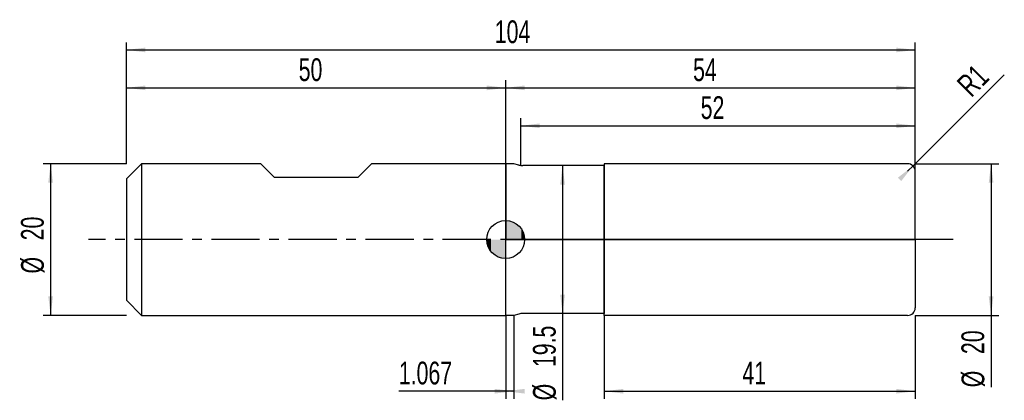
# Model space of a CAD drawing. Extents: x -14 to 116, y -21 to 29.
import ezdxf
from ezdxf.enums import TextEntityAlignment as Align

# ---------------------------------------------------------------- set-up
doc = ezdxf.new("R2010")
doc.units = 0
doc.linetypes.add('CENTER', pattern=[10.16, 6.35, -1.27, 1.27, -1.27])
doc.layers.get('0').update_dxf_attribs({"linetype": 'CONTINUOUS'})
for name, color, linetype in [('1', 4, 'CONTINUOUS'), ('2', 7, 'CONTINUOUS'), ('4', 2, 'CENTER'), ('CUT', 1, 'CONTINUOUS'), ('NOCUT', 7, 'CONTINUOUS'), ('SK1', 4, 'CONTINUOUS'), ('SK2', 7, 'CONTINUOUS'), ('SK4', 2, 'CENTER')]:
    doc.layers.add(name, color=color, linetype=linetype)
doc.dimstyles.new('SLDDIMSTYLE0', dxfattribs={"dimtxt": 3, "dimasz": 2.5, "dimexe": 0, "dimexo": 0.0625, "dimgap": 0.75, "dimtad": 1, "dimrnd": 1e-09, "dimzin": 12, "dimsah": 1, "dimcen": 0.09, "dimazin": 3, "dimtfac": 1, "dimtofl": 0, "dimtmove": 0, "dimatfit": 3})
doc.dimstyles.new('SLDDIMSTYLE1', dxfattribs={"dimtxt": 3, "dimasz": 2.5, "dimexe": 0, "dimexo": 0.0625, "dimgap": 0.75, "dimtad": 1, "dimrnd": 1e-09, "dimzin": 12, "dimsah": 1, "dimcen": 0, "dimazin": 3, "dimtfac": 1, "dimtofl": 0, "dimtmove": 0, "dimatfit": 3})

# ---------------------------------------------------------------- blocks, each defined once
blk = doc.blocks.new('_D')
at = {"layer": '2'}
for p, q in [((63, -10), (63, -21)), ((104, -10), (104, -21)), ((63, -20), (104, -20))]:
    blk.add_line(p, q, dxfattribs=at)
for points in [[(63, -20), (65.5, -20.31), (65.5, -19.69)], [(104, -20), (101.5, -19.69), (101.5, -20.31)]]:
    blk.add_solid(points, dxfattribs=at)
at = {"layer": '2', "width": 0.7}
blk.add_text('41', height=3, rotation=0, dxfattribs=at).set_placement((81.21, -20), align=Align.BOTTOM_LEFT)
blk = doc.blocks.new('_D_1')
at = {"layer": '2'}
for p, q in [((104, 10), (115, 10)), ((114, 10), (114, -10)), ((104, -10), (115, -10)), ((114, -10), (114, -19.48))]:
    blk.add_line(p, q, dxfattribs=at)
for points in [[(114, 10), (113.69, 7.5), (114.31, 7.5)], [(114, -10), (114.31, -7.5), (113.69, -7.5)]]:
    blk.add_solid(points, dxfattribs=at)
at = {"layer": '2', "width": 0.7}
for s, p in [('20', (113.99, -15.1)), ('%%c', (114, -19.48))]:
    blk.add_text(s, height=3, rotation=90, dxfattribs=at).set_placement(p, align=Align.BOTTOM_LEFT)
blk = doc.blocks.new('_D_2')
at = {"layer": '2'}
for p, q in [((50, -10), (50, -21)), ((51.07, -10), (51.07, -21)), ((50, -20), (35.91, -20)), ((51.07, -20), (50, -20))]:
    blk.add_line(p, q, dxfattribs=at)
for points in [[(51.07, -20), (48.57, -19.69), (48.57, -20.31)], [(50, -20), (52.5, -20.31), (52.5, -19.69)]]:
    blk.add_solid(points, dxfattribs=at)
at = {"layer": '2', "width": 0.7}
blk.add_text('1.067', height=3, dxfattribs=at).set_placement((35.91, -20), align=Align.BOTTOM_LEFT)
blk = doc.blocks.new('_D_3')
at = {"layer": '2'}
for p, q in [((52, 9.75), (52, 16)), ((104, 9.75), (104, 16)), ((52, 15), (104, 15))]:
    blk.add_line(p, q, dxfattribs=at)
for points in [[(52, 15), (54.5, 14.69), (54.5, 15.31)], [(104, 15), (101.5, 15.31), (101.5, 14.69)]]:
    blk.add_solid(points, dxfattribs=at)
at = {"layer": '2', "width": 0.7}
blk.add_text('52', height=3, dxfattribs=at).set_placement((75.71, 15), align=Align.BOTTOM_LEFT)
blk = doc.blocks.new('_D_4')
at = {"layer": '2'}
for p, q in [((63, 9.75), (56.5, 9.75)), ((57.5, 9.75), (57.5, -9.75)), ((63, -9.75), (56.5, -9.75)), ((57.5, -9.75), (57.5, -21.2))]:
    blk.add_line(p, q, dxfattribs=at)
for points in [[(57.5, 9.75), (57.19, 7.25), (57.81, 7.25)], [(57.5, -9.75), (57.81, -7.25), (57.19, -7.25)]]:
    blk.add_solid(points, dxfattribs=at)
at = {"layer": '2', "width": 0.7}
for s, p in [('19.5', (57.49, -16.82)), ('%%c', (57.5, -21.2))]:
    blk.add_text(s, height=3, rotation=90, dxfattribs=at).set_placement(p, align=Align.BOTTOM_LEFT)
blk = doc.blocks.new('_D_5')
at = {"layer": '2'}
for q in [(115.74, 21.74), (103, 9)]:
    blk.add_line((103.71, 9.71), q, dxfattribs=at)
blk.add_solid([(103.71, 9.71), (101.72, 8.16), (102.16, 7.72)], dxfattribs=at)
at = {"layer": '2', "width": 0.7}
blk.add_text('R1', height=3, rotation=45, dxfattribs=at).set_placement((112.04, 18), align=Align.BOTTOM_LEFT)
blk = doc.blocks.new('_D_6')
at = {"layer": 'SK2'}
for p, q in [((0, 10), (0, 26)), ((104, 10), (104, 26)), ((0, 25), (104, 25))]:
    blk.add_line(p, q, dxfattribs=at)
for points in [[(0, 25), (2.5, 24.69), (2.5, 25.31)], [(104, 25), (101.5, 25.31), (101.5, 24.69)]]:
    blk.add_solid(points, dxfattribs=at)
at = {"layer": 'SK2', "width": 0.7}
blk.add_text('104', height=3, dxfattribs=at).set_placement((48.56, 25), align=Align.BOTTOM_LEFT)
blk = doc.blocks.new('_D_7')
at = {"layer": 'SK2'}
for p, q in [((0, 10), (0, 21)), ((50, 10), (50, 21)), ((0, 20), (50, 20))]:
    blk.add_line(p, q, dxfattribs=at)
for points in [[(0, 20), (2.5, 19.69), (2.5, 20.31)], [(50, 20), (47.5, 20.31), (47.5, 19.69)]]:
    blk.add_solid(points, dxfattribs=at)
at = {"layer": 'SK2', "width": 0.7}
blk.add_text('50', height=3, dxfattribs=at).set_placement((22.71, 20), align=Align.BOTTOM_LEFT)
blk = doc.blocks.new('_D_8')
at = {"layer": 'SK2'}
for p, q in [((50, 0), (50, 21)), ((104, 0), (104, 21)), ((50, 20), (104, 20))]:
    blk.add_line(p, q, dxfattribs=at)
for points in [[(50, 20), (52.5, 19.69), (52.5, 20.31)], [(104, 20), (101.5, 20.31), (101.5, 19.69)]]:
    blk.add_solid(points, dxfattribs=at)
at = {"layer": 'SK2', "width": 0.7}
blk.add_text('54', height=3, rotation=360, dxfattribs=at).set_placement((74.71, 20), align=Align.BOTTOM_LEFT)
blk = doc.blocks.new('_D_9')
at = {"layer": 'SK2'}
for p, q in [((0, 10), (-11, 10)), ((-10, 10), (-10, -10)), ((0, -10), (-11, -10))]:
    blk.add_line(p, q, dxfattribs=at)
for points in [[(-10, 10), (-10.31, 7.5), (-9.69, 7.5)], [(-10, -10), (-9.69, -7.5), (-10.31, -7.5)]]:
    blk.add_solid(points, dxfattribs=at)
at = {"layer": 'SK2', "width": 0.7}
for s, p in [('20', (-10.01, -0.1)), ('%%c', (-10, -4.48))]:
    blk.add_text(s, height=3, rotation=90, dxfattribs=at).set_placement(p, align=Align.BOTTOM_LEFT)
blk = doc.blocks.new('*U12')
at = {"color": 0, "linetype": 'CONTINUOUS'}
for points in [[(0, 0), (0, 2.5), (0.49, 0)], [(0.49, 0), (0, 2.5), (0.49, 2.45)], [(0.49, 0), (0.49, 2.45), (0.96, 0)], [(0.96, 0), (0.49, 2.45), (0.96, 2.31)], [(0.96, 0), (0.96, 2.31), (1.39, 0)], [(1.39, 0), (0.96, 2.31), (1.39, 2.08)], [(1.39, 0), (1.39, 2.08), (1.77, 0)], [(1.77, 0), (1.39, 2.08), (1.77, 1.77)], [(1.77, 0), (1.77, 1.77), (2.08, 0)], [(2.08, 0), (1.77, 1.77), (2.08, 1.39)], [(2.08, 0), (2.08, 1.39), (2.31, 0)], [(2.31, 0), (2.08, 1.39), (2.31, 0.96)], [(2.31, 0), (2.31, 0.96), (2.45, 0)], [(2.45, 0), (2.31, 0.96), (2.45, 0.49)], [(2.45, 0), (2.45, 0.49), (2.5, 0)]]:
    blk.add_solid(points, dxfattribs=at)
blk = doc.blocks.new('*U13')
at = {"color": 0, "linetype": 'CONTINUOUS'}
for points in [[(-2.46, -0.43), (-2.5, 0), (-2.46, 0)], [(-2.46, -0.43), (-2.46, 0), (-2.35, -0.86)], [(-2.35, -0.86), (-2.46, 0), (-2.35, 0)], [(-2.35, -0.86), (-2.35, 0), (-2.17, -1.25)], [(-2.17, -1.25), (-2.35, 0), (-2.17, 0)], [(-2.17, -1.25), (-2.17, 0), (-1.92, -1.61)], [(-1.92, -1.61), (-2.17, 0), (-1.92, 0)], [(-1.92, -1.61), (-1.92, 0), (-1.61, -1.92)], [(-1.61, -1.92), (-1.92, 0), (-1.61, 0)], [(-1.61, -1.92), (-1.61, 0), (-1.25, -2.17)], [(-1.25, -2.17), (-1.61, 0), (-1.25, 0)], [(-1.25, -2.17), (-1.25, 0), (-0.86, -2.35)], [(-0.86, -2.35), (-1.25, 0), (-0.86, 0)], [(-0.86, -2.35), (-0.86, 0), (-0.43, -2.46)], [(-0.43, -2.46), (-0.86, 0), (-0.43, 0)], [(-0.43, -2.46), (-0.43, 0), (0, -2.5)], [(0, -2.5), (-0.43, 0), (0, 0)]]:
    blk.add_solid(points, dxfattribs=at)
blk = doc.blocks.new('SW_DOWELSYMBOL_0')
at = {"layer": 'SK1', "color": 0}
blk.add_circle((0, 0), 2.5, dxfattribs=at)
at = {"color": 0, "linetype": 'CONTINUOUS'}
for name in ['*U12', '*U13']:
    blk.add_blockref(name, (0, 0), dxfattribs=at)

msp = doc.modelspace()

# ---------------------------------------------------------------- linework, layer by layer
at = {"layer": '1'}
for p, q in [((51.067, 10), (50, 10)), ((50, 10), (50, 0)), ((51.746, 9.818), (51.067, 10)), ((63, 9.75), (52.263, 9.75)), ((103, 10), (63, 10)), ((63, 10), (63, 0)), ((63, 0), (63, 9.75)), ((104, 0), (104, 9)), ((50, -10), (50, 0)), ((63, -10), (63, 0)), ((63, 0), (63, -9.75)), ((104, 0), (104, -9)), ((51.067, -10), (50, -10)), ((51.746, -9.818), (51.067, -10)), ((63, -9.75), (52.263, -9.75)), ((103, -10), (63, -10))]:
    msp.add_line(p, q, dxfattribs=at)
for centre, radius, start, end in [((52.263, 11.75), 2, 254.99993, 270), ((103, 9), 1, 0, 90), ((103, -9), 1, 270, 0), ((52.263, -11.75), 2, 90, 105.00007)]:
    msp.add_arc(centre, radius, start, end, dxfattribs=at)
at = {"layer": '4'}
msp.add_line((104, 0), (50, 0), dxfattribs=at)
at = {"layer": 'CUT'}
for p, q in [((103, 10), (63, 10)), ((63, 10), (63, 0)), ((104, 0), (104, 9)), ((63, 0), (104, 0))]:
    msp.add_line(p, q, dxfattribs=at)
msp.add_arc((103, 9), 1, 0, 90, dxfattribs=at)
at = {"layer": 'NOCUT'}
for p, q in [((51.067, 10), (50, 10)), ((50, 10), (50, 0)), ((51.746, 9.818), (51.067, 10)), ((63, 9.75), (52.263, 9.75)), ((63, 0), (63, 9.75)), ((50, 0), (63, 0))]:
    msp.add_line(p, q, dxfattribs=at)
msp.add_arc((52.263, 11.75), 2, 254.99993, 270, dxfattribs=at)
at = {"layer": 'SK1'}
for p, q in [((2, 10), (0, 8)), ((17.7, 10), (2, 10)), ((2, 10), (2, -10)), ((19.5, 8.2), (17.7, 10)), ((32.3, 10), (30.5, 8.2)), ((50, 10), (32.3, 10)), ((0, 8), (0, 0)), ((30.5, 8.2), (19.5, 8.2)), ((0, 0), (0, -8)), ((0, -8), (2, -10)), ((2, -10), (50, -10))]:
    msp.add_line(p, q, dxfattribs=at)
msp.add_circle((50, 0), 2.5, dxfattribs=at)
at = {"layer": 'SK4'}
msp.add_line((109, 0), (-5, 0), dxfattribs=at)

# ---------------------------------------------------------------- block references
at = {"layer": 'SK1'}
msp.add_blockref('SW_DOWELSYMBOL_0', (50, 0), dxfattribs=at)

# ---------------------------------------------------------------- texts
at = {"layer": 'SK2', "width": 0.7}
msp.add_text('AP1', height=0.05, dxfattribs=at).set_placement((50, -0.018), align=Align.BOTTOM_LEFT)

# ---------------------------------------------------------------- dimensions: what is measured, and where the dimension line sits
at = {"layer": '2'}
dim = msp.add_radius_dim(center=(103, 9), mpoint=(103.707, 9.707), dimstyle='SLDDIMSTYLE1', dxfattribs=at)
dim.commit()
dim.dimension.update_dxf_attribs({"geometry": '_D_5', "text_midpoint": (114, 20), "dimtype": 164})
for base, p1, p2, picture, middle in [((104, 15), (52, 9.75), (104, 9.75), '_D_3', (78, 15)), ((50, -20), (51.067, -10), (50, -10), '_D_2', (41.067, -20))]:
    dim = msp.add_linear_dim(base=base, p1=p1, p2=p2, dimstyle='SLDDIMSTYLE0', dxfattribs=at)
    dim.commit()
    dim.dimension.update_dxf_attribs({"geometry": picture, "text_midpoint": middle, "dimtype": 160})
for base, p1, p2, picture, middle in [((57.5, -9.75), (63, 9.75), (63, -9.75), '_D_4', (57.5, -15)), ((114, -10), (104, 10), (104, -10), '_D_1', (114, -15))]:
    dim = msp.add_linear_dim(base=base, p1=p1, p2=p2, angle=90, text='%%c<>', dimstyle='SLDDIMSTYLE0', dxfattribs=at)
    dim.commit()
    dim.dimension.update_dxf_attribs({"geometry": picture, "text_midpoint": middle, "dimtype": 160})
dim = msp.add_linear_dim(base=(104, -20), p1=(63, -10), p2=(104, -10), angle=0, dimstyle='SLDDIMSTYLE0', dxfattribs=at)
dim.commit()
dim.dimension.update_dxf_attribs({"geometry": '_D', "text_midpoint": (83.5, -20), "dimtype": 160})
at = {"layer": 'SK2'}
for base, p2, picture, middle in [((104, 25), (104, 10), '_D_6', (52, 25)), ((50, 20), (50, 10), '_D_7', (25, 20))]:
    dim = msp.add_linear_dim(base=base, p1=(0, 10), p2=p2, dimstyle='SLDDIMSTYLE0', dxfattribs=at)
    dim.commit()
    dim.dimension.update_dxf_attribs({"geometry": picture, "text_midpoint": middle, "dimtype": 160})
dim = msp.add_linear_dim(base=(104, 20), p1=(50, 0), p2=(104, 0), angle=360, dimstyle='SLDDIMSTYLE0', dxfattribs=at)
dim.commit()
dim.dimension.update_dxf_attribs({"geometry": '_D_8', "text_midpoint": (77, 20), "dimtype": 160})
dim = msp.add_linear_dim(base=(-10, -10), p1=(0, 10), p2=(0, -10), angle=90, text='%%c<>', dimstyle='SLDDIMSTYLE0', dxfattribs=at)
dim.commit()
dim.dimension.update_dxf_attribs({"geometry": '_D_9', "text_midpoint": (-10, 0), "dimtype": 160})

doc.saveas('drawing.dxf')
